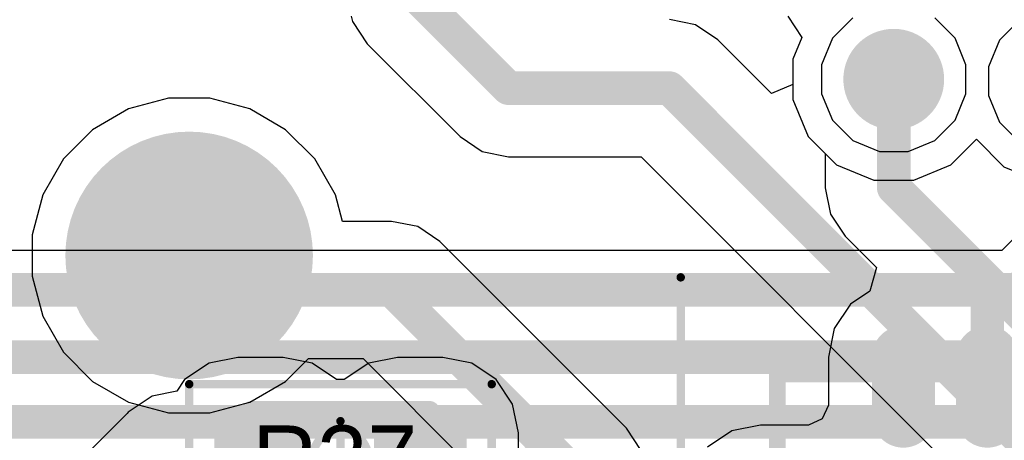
# Model space of a CAD drawing. Header units: millimetres. Extents: x -0.08 to 3.17, y -0.08 to 4.88.
# Tile 183 of 256: x 1.26 to 1.49, y 3.01 to 3.11. Entities that reach past the tile are written whole.
import ezdxf

# ---------------------------------------------------------------- set-up
doc = ezdxf.new("R2010")
doc.units = ezdxf.units.MM
doc.header["$MEASUREMENT"] = 0
for name, color, linetype in [('BottomLayer', 5, 'Continuous'), ('BottomSolder', 6, 'Continuous'), ('Mechanical13', 56, 'Continuous'), ('Mechanical15', 56, 'Continuous'), ('Mechanical2', 216, 'Continuous'), ('MidLayer1', 16, 'Continuous'), ('MidLayer2', 76, 'Continuous'), ('MultiLayer', 9, 'Continuous'), ('TopLayer', 1, 'Continuous'), ('TopPaste', 8, 'Continuous'), ('TopSolder', 216, 'Continuous'), ('ViaHoleLayer', 16, 'Continuous')]:
    doc.layers.add(name, color=color, linetype=linetype)

# ---------------------------------------------------------------- blocks, each defined once
blk = doc.blocks.new('QFN50P500X500X100_HS_33N_502')
at = {"layer": 'Mechanical13', "const_width": 0.00394}
for points in [[(-0.09843, -0.09843), (-0.09843, 0.09843)], [(0.09843, -0.09843), (-0.09843, -0.09843)]]:
    blk.add_lwpolyline(points, dxfattribs=at)
at = {"layer": 'Mechanical13', "const_width": 0.00197}
blk.add_lwpolyline([(-0.09941, -0.09843, 1), (-0.09744, -0.09843, 1)], format="xyb", close=True, dxfattribs=at)
blk.add_lwpolyline([(-0.09941, -0.09843, 1), (-0.09744, -0.09843, 1)], format="xyb", close=True, dxfattribs=at)
at = {"layer": 'Mechanical15', "const_width": 0.00197}
for points in [[(-0.12106, -0.12106), (-0.12106, 0.12106)], [(0.12106, -0.12106), (-0.12106, -0.12106)]]:
    blk.add_lwpolyline(points, dxfattribs=at)
at = {"layer": 'Mechanical15', "const_width": 0.000984}
blk.add_lwpolyline([(-0.12156, -0.12106, 1), (-0.12057, -0.12106, 1)], format="xyb", close=True, dxfattribs=at)
blk.add_lwpolyline([(-0.12156, -0.12106, 1), (-0.12057, -0.12106, 1)], format="xyb", close=True, dxfattribs=at)
at = {"layer": 'TopLayer', "const_width": 0.01083}
for points in [[(-0.10236, -0.04921), (-0.08858, -0.04921)], [(-0.10236, -0.0689), (-0.08858, -0.0689)]]:
    blk.add_lwpolyline(points, dxfattribs=at)
at = {"layer": 'TopLayer', "const_width": 0.00541}
for points in [[(-0.10507, -0.04921, 1), (-0.09966, -0.04921, 1)], [(-0.09129, -0.04921, 1), (-0.08588, -0.04921, 1)], [(-0.10507, -0.0689, 1), (-0.09966, -0.0689, 1)], [(-0.09129, -0.0689, 1), (-0.08588, -0.0689, 1)]]:
    blk.add_lwpolyline(points, format="xyb", close=True, dxfattribs=at)
at = {"layer": 'TopPaste', "const_width": 0.01083}
for points in [[(-0.10236, -0.04921), (-0.08858, -0.04921)], [(-0.10236, -0.0689), (-0.08858, -0.0689)]]:
    blk.add_lwpolyline(points, dxfattribs=at)
at = {"layer": 'TopPaste', "const_width": 0.00541}
for points in [[(-0.10507, -0.04921, 1), (-0.09966, -0.04921, 1)], [(-0.09129, -0.04921, 1), (-0.08588, -0.04921, 1)], [(-0.10507, -0.0689, 1), (-0.09966, -0.0689, 1)], [(-0.09129, -0.0689, 1), (-0.08588, -0.0689, 1)]]:
    blk.add_lwpolyline(points, format="xyb", close=True, dxfattribs=at)
at = {"layer": 'TopSolder', "const_width": 0.01476}
for points in [[(-0.10236, -0.04921), (-0.08858, -0.04921)], [(-0.10236, -0.0689), (-0.08858, -0.0689)]]:
    blk.add_lwpolyline(points, dxfattribs=at)
at = {"layer": 'TopSolder', "const_width": 0.00738}
for points in [[(-0.10605, -0.04921, 1), (-0.09867, -0.04921, 1)], [(-0.09227, -0.04921, 1), (-0.08489, -0.04921, 1)], [(-0.10605, -0.0689, 1), (-0.09867, -0.0689, 1)], [(-0.09227, -0.0689, 1), (-0.08489, -0.0689, 1)]]:
    blk.add_lwpolyline(points, format="xyb", close=True, dxfattribs=at)
blk = doc.blocks.new('TP_1_27MM_B_505')
at = {"layer": 'BottomLayer', "const_width": 0.025}
blk.add_lwpolyline([(-0.06774, 0.00374, 1), (-0.04274, 0.00374, 1)], format="xyb", close=True, dxfattribs=at)
at = {"layer": 'BottomSolder', "const_width": 0.029}
blk.add_lwpolyline([(-0.06974, 0.00374, 1), (-0.04074, 0.00374, 1)], format="xyb", close=True, dxfattribs=at)
blk = doc.blocks.new('RES_0402_512')
at = {"layer": 'Mechanical13', "const_width": 0.00472}
for points in [[(-0.02087, 0.01102), (-0.02087, -0.01102)], [(0.02087, 0.01102), (-0.02087, 0.01102)], [(0.02087, 0.01102), (0.02087, -0.01102)], [(0.02087, -0.01102), (-0.02087, -0.01102)]]:
    blk.add_lwpolyline(points, dxfattribs=at)
at = {"layer": 'Mechanical13', "const_width": 0.00236}
for points in [[(-0.02205, 0.01102, 1), (-0.01969, 0.01102, 1)], [(-0.02205, 0.01102, 1), (-0.01969, 0.01102, 1)], [(0.01969, 0.01102, 1), (0.02205, 0.01102, 1)], [(0.01969, 0.01102, 1), (0.02205, 0.01102, 1)], [(-0.02205, -0.01102, 1), (-0.01969, -0.01102, 1)], [(-0.02205, -0.01102, 1), (-0.01969, -0.01102, 1)], [(0.01969, -0.01102, 1), (0.02205, -0.01102, 1)], [(0.01969, -0.01102, 1), (0.02205, -0.01102, 1)]]:
    blk.add_lwpolyline(points, format="xyb", close=True, dxfattribs=at)
at = {"layer": 'Mechanical15', "const_width": 0.00197}
for points in [[(-0.03543, 0.01732), (-0.03543, -0.01732)], [(0.03543, 0.01732), (-0.03543, 0.01732)], [(0.03543, 0.01732), (0.03543, -0.01732)], [(0, 0.00866), (0, -0.00866)], [(0.00866, 0), (-0.00866, 0)], [(0.03543, -0.01732), (-0.03543, -0.01732)]]:
    blk.add_lwpolyline(points, dxfattribs=at)
at = {"layer": 'Mechanical15'}
for points, const_width in [([(-0.03593, 0.01732, 1), (-0.03494, 0.01732, 1)], 0.000984), ([(-0.03593, 0.01732, 1), (-0.03494, 0.01732, 1)], 0.000984), ([(0.03494, 0.01732, 1), (0.03593, 0.01732, 1)], 0.000984), ([(0.03494, 0.01732, 1), (0.03593, 0.01732, 1)], 0.000984), ([(-0.00049, 0.00866, 1), (0.00049, 0.00866, 1)], 0.000984), ([(0.0065, 0, 1), (-0.0065, 0, 1)], 0.00197), ([(-0.00915, 0, 1), (-0.00817, 0, 1)], 0.000984), ([(-0.00699, 0, 1), (-0.006, 0, 1)], 0.000984), ([(0.006, 0, 1), (0.00699, 0, 1)], 0.000984), ([(0.00817, 0, 1), (0.00915, 0, 1)], 0.000984), ([(-0.00049, -0.00866, 1), (0.00049, -0.00866, 1)], 0.000984), ([(-0.03593, -0.01732, 1), (-0.03494, -0.01732, 1)], 0.000984), ([(-0.03593, -0.01732, 1), (-0.03494, -0.01732, 1)], 0.000984), ([(0.03494, -0.01732, 1), (0.03593, -0.01732, 1)], 0.000984), ([(0.03494, -0.01732, 1), (0.03593, -0.01732, 1)], 0.000984)]:
    blk.add_lwpolyline(points, format="xyb", close=True, dxfattribs=dict(at, const_width=const_width))
at = {"layer": 'TopLayer', "const_width": 0.00552}
for points in [[(-0.02677, 0.0059, 1), (-0.02125, 0.0059, 1)], [(-0.01616, 0.0059, 1), (-0.01063, 0.0059, 1)], [(0.01063, 0.0059, 1), (0.01616, 0.0059, 1)], [(0.02125, 0.0059, 1), (0.02677, 0.0059, 1)], [(-0.02677, -0.0059, 1), (-0.02125, -0.0059, 1)], [(-0.01616, -0.0059, 1), (-0.01063, -0.0059, 1)], [(0.01063, -0.0059, 1), (0.01616, -0.0059, 1)], [(0.02125, -0.0059, 1), (0.02677, -0.0059, 1)]]:
    blk.add_lwpolyline(points, format="xyb", close=True, dxfattribs=at)
at = {"layer": 'TopLayer'}
for points in [[(-0.0134, 0.01142), (-0.02401, 0.01142), (-0.0134, -0.01142), (-0.02401, -0.01142)], [(0.0134, -0.01142), (0.02401, -0.01142), (0.0134, 0.01142), (0.02401, 0.01142)], [(-0.00787, 0.0059), (-0.02953, 0.0059), (-0.00787, -0.0059), (-0.02953, -0.0059)], [(0.00787, -0.0059), (0.02953, -0.0059), (0.00787, 0.0059), (0.02953, 0.0059)]]:
    blk.add_solid(points, dxfattribs=at)
at = {"layer": 'TopPaste', "const_width": 0.00552}
for points in [[(-0.02677, 0.0059, 1), (-0.02125, 0.0059, 1)], [(-0.01616, 0.0059, 1), (-0.01063, 0.0059, 1)], [(0.01063, 0.0059, 1), (0.01616, 0.0059, 1)], [(0.02125, 0.0059, 1), (0.02677, 0.0059, 1)], [(-0.02677, -0.0059, 1), (-0.02125, -0.0059, 1)], [(-0.01616, -0.0059, 1), (-0.01063, -0.0059, 1)], [(0.01063, -0.0059, 1), (0.01616, -0.0059, 1)], [(0.02125, -0.0059, 1), (0.02677, -0.0059, 1)]]:
    blk.add_lwpolyline(points, format="xyb", close=True, dxfattribs=at)
at = {"layer": 'TopPaste'}
for points in [[(-0.0134, 0.01142), (-0.02401, 0.01142), (-0.0134, -0.01142), (-0.02401, -0.01142)], [(0.0134, -0.01142), (0.02401, -0.01142), (0.0134, 0.01142), (0.02401, 0.01142)], [(-0.00787, 0.0059), (-0.02953, 0.0059), (-0.00787, -0.0059), (-0.02953, -0.0059)], [(0.00787, -0.0059), (0.02953, -0.0059), (0.00787, 0.0059), (0.02953, 0.0059)]]:
    blk.add_solid(points, dxfattribs=at)
at = {"layer": 'TopSolder', "const_width": 0.00552}
for points in [[(-0.02677, 0.0059, 1), (-0.02125, 0.0059, 1)], [(-0.01616, 0.0059, 1), (-0.01063, 0.0059, 1)], [(0.01063, 0.0059, 1), (0.01616, 0.0059, 1)], [(0.02125, 0.0059, 1), (0.02677, 0.0059, 1)], [(-0.02677, -0.0059, 1), (-0.02125, -0.0059, 1)], [(-0.01616, -0.0059, 1), (-0.01063, -0.0059, 1)], [(0.01063, -0.0059, 1), (0.01616, -0.0059, 1)], [(0.02125, -0.0059, 1), (0.02677, -0.0059, 1)]]:
    blk.add_lwpolyline(points, format="xyb", close=True, dxfattribs=at)
at = {"layer": 'TopSolder'}
for points in [[(-0.0134, 0.01142), (-0.02401, 0.01142), (-0.0134, -0.01142), (-0.02401, -0.01142)], [(0.0134, -0.01142), (0.02401, -0.01142), (0.0134, 0.01142), (0.02401, 0.01142)], [(-0.00787, 0.0059), (-0.02953, 0.0059), (-0.00787, -0.0059), (-0.02953, -0.0059)], [(0.00787, -0.0059), (0.02953, -0.0059), (0.00787, 0.0059), (0.02953, 0.0059)]]:
    blk.add_solid(points, dxfattribs=at)

msp = doc.modelspace()

# ---------------------------------------------------------------- linework, layer by layer
at = {"layer": 'BottomLayer'}
for p, q in [((1.33719, 3.10744), (1.33745, 3.10614)), ((1.43942, 3.10744), (1.44276, 3.10244)), ((1.33745, 3.10614), (1.34093, 3.10093)), ((1.41786, 3.10539), (1.41172, 3.10661)), ((1.42307, 3.1019), (1.41786, 3.10539)), ((1.34093, 3.10093), (1.36266, 3.0792)), ((1.43564, 3.08933), (1.42307, 3.1019)), ((1.44276, 3.10244), (1.44064, 3.09733)), ((1.44064, 3.09733), (1.44064, 3.09141)), ((1.44064, 3.09141), (1.43564, 3.08933)), ((1.29435, 3.08818), (1.28499, 3.08568)), ((1.30404, 3.08818), (1.29435, 3.08818)), ((1.31341, 3.08568), (1.30404, 3.08818)), ((1.28499, 3.08568), (1.27659, 3.08083)), ((1.3218, 3.08083), (1.31341, 3.08568)), ((1.27659, 3.08083), (1.26974, 3.07398)), ((1.32865, 3.07398), (1.3218, 3.08083)), ((1.36266, 3.0792), (1.36787, 3.07572)), ((1.36787, 3.07572), (1.37402, 3.07449)), ((1.26974, 3.07398), (1.26489, 3.06558)), ((1.3335, 3.06558), (1.32865, 3.07398)), ((1.37402, 3.07449), (1.40507, 3.07449)), ((1.40507, 3.07449), (1.58276, 2.89681)), ((1.26489, 3.06558), (1.26239, 3.05622)), ((1.33516, 3.05937), (1.3335, 3.06558)), ((1.3466, 3.05937), (1.33516, 3.05937)), ((1.35275, 3.05815), (1.3466, 3.05937)), ((1.3466, 3.05937), (1.3466, 3.05937)), ((1.35796, 3.05467), (1.35275, 3.05815)), ((1.26239, 3.05622), (1.26239, 3.04653)), ((1.40165, 3.01097), (1.35796, 3.05467)), ((1.26239, 3.04653), (1.26489, 3.03716)), ((1.26489, 3.03716), (1.26974, 3.02877)), ((1.26974, 3.02877), (1.27659, 3.02192)), ((1.3218, 3.02192), (1.32714, 3.02726)), ((1.32714, 3.02726), (1.33995, 3.02726)), ((1.33995, 3.02726), (1.37419, 2.99302)), ((1.27659, 3.02192), (1.28499, 3.01707)), ((1.31341, 3.01707), (1.3218, 3.02192)), ((1.28499, 3.01707), (1.29435, 3.01456)), ((1.30404, 3.01456), (1.31341, 3.01707)), ((1.29435, 3.01456), (1.30404, 3.01456)), ((1.40513, 3.00576), (1.40165, 3.01097)), ((1.40165, 3.01097), (1.40165, 3.01097))]:
    msp.add_line(p, q, dxfattribs=at)
at = {"layer": 'BottomLayer', "const_width": 0.00787}
for points in [[(1.35228, 3.11228), (1.37402, 3.09055)], [(1.46427, 3.06745), (1.46427, 3.09263)], [(1.37402, 3.09055), (1.41172, 3.09055)], [(1.41172, 3.09055), (1.59881, 2.90346)], [(1.46427, 3.06745), (1.58269, 2.94902)], [(1.2992, 3.05137), (1.30726, 3.04331)], [(1.30726, 3.04331), (1.3466, 3.04331)], [(1.3466, 3.04331), (1.3903, 2.99962)]]:
    msp.add_lwpolyline(points, dxfattribs=at)
at = {"layer": 'BottomLayer'}
for points, const_width in [([(1.45836, 3.09263, 1), (1.47017, 3.09263, 1)], 0.01181), ([(1.4623, 3.09263, 1), (1.46623, 3.09263, 1)], 0.00394), ([(1.37205, 3.09055, 1), (1.37598, 3.09055, 1)], 0.00394), ([(1.37205, 3.09055, 1), (1.37598, 3.09055, 1)], 0.00394), ([(1.40975, 3.09055, 1), (1.41369, 3.09055, 1)], 0.00394), ([(1.40975, 3.09055, 1), (1.41369, 3.09055, 1)], 0.00394), ([(1.4623, 3.06745, 1), (1.46623, 3.06745, 1)], 0.00394), ([(1.4623, 3.06745, 1), (1.46623, 3.06745, 1)], 0.00394), ([(1.29723, 3.05137, 1), (1.30117, 3.05137, 1)], 0.00394), ([(1.30529, 3.04331, 1), (1.30923, 3.04331, 1)], 0.00394), ([(1.30529, 3.04331, 1), (1.30923, 3.04331, 1)], 0.00394), ([(1.34464, 3.04331, 1), (1.34857, 3.04331, 1)], 0.00394), ([(1.34464, 3.04331, 1), (1.34857, 3.04331, 1)], 0.00394)]:
    msp.add_lwpolyline(points, format="xyb", close=True, dxfattribs=dict(at, const_width=const_width))
at = {"layer": 'MidLayer1'}
for p, q in [((1.43942, 3.10744), (1.44276, 3.10244)), ((1.44276, 3.10244), (1.44064, 3.09733)), ((1.44064, 3.09733), (1.44064, 3.08793)), ((1.44064, 3.08793), (1.44424, 3.07925)), ((1.44424, 3.07925), (1.45088, 3.07261)), ((1.47765, 3.07261), (1.48362, 3.07858)), ((1.48362, 3.07858), (1.49003, 3.07217)), ((1.45088, 3.07261), (1.45957, 3.06901)), ((1.46896, 3.06901), (1.47765, 3.07261)), ((1.49003, 3.07217), (1.49871, 3.06858)), ((1.45957, 3.06901), (1.46896, 3.06901))]:
    msp.add_line(p, q, dxfattribs=at)
at = {"layer": 'MidLayer1', "const_width": 0.01181}
msp.add_lwpolyline([(1.45836, 3.09263, 1), (1.47017, 3.09263, 1)], format="xyb", close=True, dxfattribs=at)
at = {"layer": 'MidLayer2'}
for p, q in [((1.45468, 3.10698), (1.44991, 3.10222)), ((1.47862, 3.10222), (1.47386, 3.10698)), ((1.49382, 3.10655), (1.48906, 3.10179)), ((1.44991, 3.10222), (1.44734, 3.096)), ((1.48119, 3.096), (1.47862, 3.10222)), ((1.48906, 3.10179), (1.48648, 3.09557)), ((1.44734, 3.096), (1.44734, 3.08926)), ((1.48119, 3.08926), (1.48119, 3.096)), ((1.48648, 3.09557), (1.48648, 3.08883)), ((1.44734, 3.08926), (1.44991, 3.08304)), ((1.47862, 3.08304), (1.48119, 3.08926)), ((1.48648, 3.08883), (1.48906, 3.08261)), ((1.44991, 3.08304), (1.45468, 3.07828)), ((1.47386, 3.07828), (1.47862, 3.08304)), ((1.48906, 3.08261), (1.49382, 3.07785)), ((1.45468, 3.07828), (1.4609, 3.0757)), ((1.46763, 3.0757), (1.47386, 3.07828)), ((1.4609, 3.0757), (1.46763, 3.0757)), ((1.50766, 3.07063), (1.48956, 3.05254)), ((1.48956, 3.05254), (0.89005, 3.05254))]:
    msp.add_line(p, q, dxfattribs=at)
for points, const_width in [([(1.45836, 3.09263, 1), (1.47017, 3.09263, 1)], 0.01181), ([(1.49142, 3.04331, 1), (1.49535, 3.04331, 1)], 0.00394), ([(1.49142, 3.04331, 1), (1.49535, 3.04331, 1)], 0.00394)]:
    msp.add_lwpolyline(points, format="xyb", close=True, dxfattribs=dict(at, const_width=const_width))
at = {"layer": 'MidLayer2', "const_width": 0.00787}
for points in [[(1.49339, 3.04331), (1.54732, 3.09724)], [(0.88569, 3.04331), (1.49339, 3.04331)], [(0.88963, 3.02756), (1.57514, 3.02756)], [(0.89403, 3.01247), (1.66109, 3.01247)]]:
    msp.add_lwpolyline(points, dxfattribs=at)
at = {"layer": 'MultiLayer', "const_width": 0.01181}
msp.add_lwpolyline([(1.45836, 3.09263, 1), (1.47017, 3.09263, 1)], format="xyb", close=True, dxfattribs=at)
at = {"layer": 'TopLayer'}
for p, q in [((1.43942, 3.10744), (1.44276, 3.10244)), ((1.44276, 3.10244), (1.44064, 3.09733)), ((1.44064, 3.09733), (1.44064, 3.08793)), ((1.44064, 3.08793), (1.44424, 3.07925)), ((1.44424, 3.07925), (1.44821, 3.07528)), ((1.44821, 3.07528), (1.44821, 3.06723)), ((1.44821, 3.06723), (1.44821, 3.06723)), ((1.44821, 3.06723), (1.44943, 3.06109)), ((1.44943, 3.06109), (1.45291, 3.05588)), ((1.45291, 3.05588), (1.46021, 3.04858)), ((1.46021, 3.04858), (1.45868, 3.04304)), ((1.45868, 3.04304), (1.4541, 3.03998)), ((1.4541, 3.03998), (1.45029, 3.03428)), ((1.45029, 3.03428), (1.44896, 3.02756)), ((1.31064, 3.0275), (1.30388, 3.02616)), ((1.32125, 3.0275), (1.31064, 3.0275)), ((1.32801, 3.02616), (1.32125, 3.0275)), ((1.34804, 3.0275), (1.34128, 3.02616)), ((1.35865, 3.0275), (1.34804, 3.0275)), ((1.36541, 3.02616), (1.35865, 3.0275)), ((1.44896, 3.02756), (1.44896, 3.01633)), ((1.30388, 3.02616), (1.29814, 3.02233)), ((1.33375, 3.02233), (1.32801, 3.02616)), ((1.34128, 3.02616), (1.33555, 3.02233)), ((1.37115, 3.02233), (1.36541, 3.02616)), ((1.29814, 3.02233), (1.29631, 3.01959)), ((1.33555, 3.02233), (1.33375, 3.02233)), ((1.37498, 3.0166), (1.37115, 3.02233)), ((1.29631, 3.01959), (1.2905, 3.01844)), ((1.2905, 3.01844), (1.28494, 3.01472)), ((1.37632, 3.00983), (1.37498, 3.0166)), ((1.44896, 3.01633), (1.4475, 3.01312)), ((1.28471, 3.01438), (1.27322, 3.00289)), ((1.28494, 3.01472), (1.28471, 3.01438)), ((1.4475, 3.01312), (1.44428, 3.01166)), ((1.42633, 3.01032), (1.42064, 3.00651)), ((1.43306, 3.01166), (1.42633, 3.01032)), ((1.44428, 3.01166), (1.43306, 3.01166)), ((1.37632, 3.00308), (1.37632, 3.00983))]:
    msp.add_line(p, q, dxfattribs=at)
for points, const_width in [([(1.45836, 3.09263, 1), (1.47017, 3.09263, 1)], 0.01181), ([(1.4623, 3.09263, 1), (1.46623, 3.09263, 1)], 0.00394), ([(1.4623, 3.06723, 1), (1.46623, 3.06723, 1)], 0.00394), ([(1.4623, 3.06723, 1), (1.46623, 3.06723, 1)], 0.00394), ([(1.48424, 3.04529, 1), (1.48817, 3.04529, 1)], 0.00394), ([(1.48424, 3.04529, 1), (1.48817, 3.04529, 1)], 0.00394), ([(1.48424, 3.02067, 1), (1.48817, 3.02067, 1)], 0.00394), ([(1.31344, 3.00394, 1), (1.31844, 3.00394, 1)], 0.005)]:
    msp.add_lwpolyline(points, format="xyb", close=True, dxfattribs=dict(at, const_width=const_width))
for points, const_width in [([(1.46427, 3.06723), (1.46427, 3.09263)], 0.00787), ([(1.46427, 3.06723), (1.4862, 3.04529)], 0.00787), ([(1.4862, 3.02067), (1.4862, 3.04529)], 0.00787), ([(1.31461, 3.0026), (1.31594, 3.00394)], 0.01)]:
    msp.add_lwpolyline(points, dxfattribs=dict(at, const_width=const_width))
at = {"layer": 'ViaHoleLayer', "const_width": 0.00591}
msp.add_lwpolyline([(1.46131, 3.09263, 1), (1.46722, 3.09263, 1)], format="xyb", close=True, dxfattribs=at)

# ---------------------------------------------------------------- block references
for name, p, rotation in [('TP_1_27MM_B_505', (1.24396, 3.05512), 180), ('QFN50P500X500X100_HS_33N_502', (1.53542, 2.9252), 270), ('RES_0402_512', (1.33465, 3.00394), 180)]:
    msp.add_blockref(name, p, dxfattribs=dict(rotation=rotation))

# ---------------------------------------------------------------- texts
at = {"layer": 'Mechanical2'}
msp.add_text('R37', height=0.015748, dxfattribs=at).set_placement((1.31402, 2.99584))

doc.saveas('drawing.dxf')
